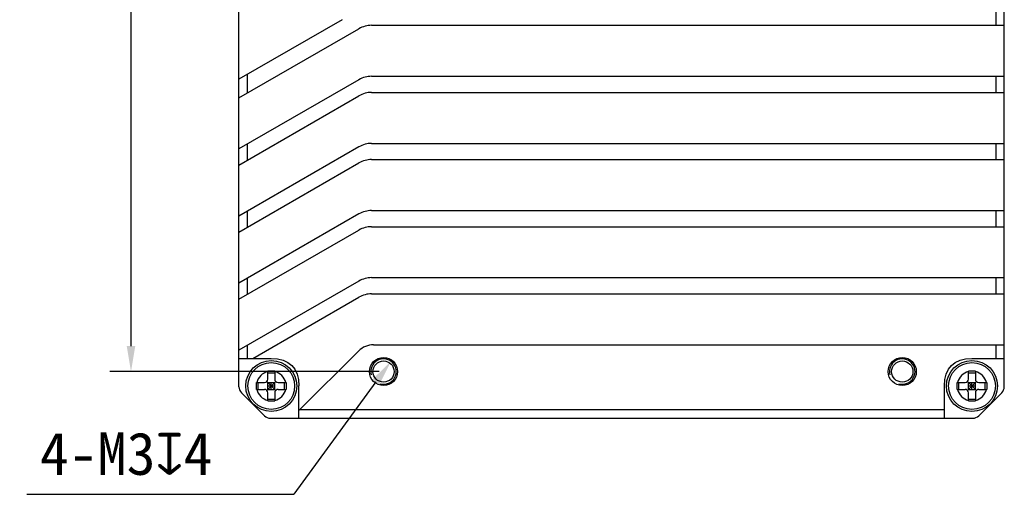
# Model space of a CAD drawing. Header units: millimetres. Extents: x 37 to 562, y 185 to 397.
# Tile 1 of 8: x 37 to 153, y 228 to 284. Entities that reach past the tile are written whole.
import ezdxf

# ---------------------------------------------------------------- set-up
doc = ezdxf.new("R2010")
doc.units = ezdxf.units.MM
doc.header["$LTSCALE"] = 32.67
doc.header["$PDMODE"] = 3
doc.header["$PDSIZE"] = 8
doc.layers.get('0').update_dxf_attribs({"linetype": 'CONTINUOUS'})
doc.layers.get('Defpoints').update_dxf_attribs({"linetype": 'CONTINUOUS'})
doc.layers.add('___SHELL', color=7, linetype='CONTINUOUS')
doc.styles.get("Standard").update_dxf_attribs({"font": 'simfang.ttf'})
doc.dimstyles.new('DIMSTYLE_1', dxfattribs={"dimtxt": 5, "dimasz": 3, "dimexe": 2.5, "dimexo": 0.5, "dimgap": 1.25, "dimtad": 1, "dimdsep": 46, "dimtxsty": 'STANDARD', "dimblk": '_FILLED', "dimblk1": '_FILLED', "dimblk2": '_FILLED', "dimcen": 0.09, "dimclrt": 256, "dimazin": 2, "dimtp": 0.3, "dimtm": 0.3, "dimtfac": 1, "dimtofl": 0, "dimtmove": 0, "dimatfit": 3, "dimldrblk": '_FILLED', "dimfxl": 1, "dimtolj": 1, "dimarcsym": 0})
doc.dimstyles.new('DIMSTYLE_4', dxfattribs={"dimtxt": 5, "dimasz": 3, "dimexe": 2.5, "dimexo": 0.5, "dimtad": 1, "dimdsep": 46, "dimtxsty": 'STANDARD', "dimblk": '_FILLED', "dimblk1": '_FILLED', "dimblk2": '_FILLED', "dimcen": 0.09, "dimclrt": 256, "dimazin": 2, "dimtp": 0.1, "dimtm": 0.1, "dimtfac": 1, "dimtofl": 0, "dimtmove": 0, "dimatfit": 1, "dimldrblk": '_FILLED', "dimfxl": 1, "dimtolj": 1, "dimarcsym": 0})

# ---------------------------------------------------------------- blocks, each defined once
blk = doc.blocks.new('_FILLED')
at = {"color": 0, "linetype": 'ByBlock'}
blk.add_solid([(0, 0), (-1, 0.167), (-1, -0.167)], dxfattribs=at)
blk = doc.blocks.new('*D3')
at = {"layer": '___SHELL', "color": 0, "lineweight": -2}
for p, q in [((79.69, 357.88), (47.99, 357.88)), ((50.49, 354.88), (50.49, 245.88)), ((79.69, 242.88), (47.99, 242.88))]:
    blk.add_line(p, q, dxfattribs=at)
at = {"layer": 'Defpoints', "color": 0}
for p in [(80.19, 357.88), (50.49, 242.88), (80.19, 242.88)]:
    blk.add_point(p, dxfattribs=at)
at = {"layer": '___SHELL', "color": 0, "linetype": 'ByBlock', "lineweight": -2, "xscale": 3, "yscale": 3, "zscale": 3}
for p, rotation in [((50.49, 357.88), 89.99999999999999), ((50.49, 242.88), 270)]:
    blk.add_blockref('_FILLED', p, dxfattribs=dict(at, rotation=rotation))
at = {"layer": '___SHELL', "insert": (42.57, 300.52), "char_height": 5, "attachment_point": 2, "rotation": 90, "line_spacing_factor": 0.9}
blk.add_mtext('\\A1;115', dxfattribs=at)
blk = doc.blocks.new('*D5')
at = {"layer": '___SHELL', "color": 0, "lineweight": -2}
for p in [(79.3, 241.67), (38.24, 228.43)]:
    blk.add_line(p, (69.62, 228.43), dxfattribs=at)
at = {"layer": 'Defpoints', "color": 0}
for p in [(81.07, 244.09), (79.3, 241.67)]:
    blk.add_point(p, dxfattribs=at)
at = {"layer": '___SHELL', "color": 0, "linetype": 'ByBlock', "lineweight": -2, "xscale": 3, "yscale": 3, "zscale": 3, "rotation": 53.8144497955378}
blk.add_blockref('_FILLED', (81.07, 244.09), dxfattribs=at)
at = {"layer": '___SHELL', "insert": (60.06, 235.72), "char_height": 5, "attachment_point": 3, "line_spacing_factor": 0.9}
blk.add_mtext('\\A1;{4-M3{\\fgdt;x}4}', dxfattribs=at)

msp = doc.modelspace()

# ---------------------------------------------------------------- linework, layer by layer
at = {"layer": '___SHELL'}
for p, q in [((63.187, 241.094), (63.187, 359.665)), ((153.187, 241.094), (153.187, 359.665)), ((152.187, 285.529), (152.187, 283.629)), ((75.337, 284.293), (63.187, 277.279)), ((63.187, 275.085), (77.291, 283.227)), ((78.791, 283.629), (153.187, 283.629)), ((77.291, 277.228), (63.187, 269.085)), ((64.187, 275.662), (64.187, 277.856)), ((78.791, 277.63), (153.187, 277.63)), ((152.187, 277.63), (152.187, 275.73)), ((78.791, 275.73), (153.187, 275.73)), ((63.187, 267.185), (77.291, 275.328)), ((77.291, 269.328), (63.187, 261.185)), ((64.187, 267.762), (64.187, 269.662)), ((78.791, 269.73), (153.187, 269.73)), ((152.187, 269.73), (152.187, 267.83)), ((78.791, 267.83), (153.187, 267.83)), ((63.187, 259.285), (77.291, 267.428)), ((64.187, 259.862), (64.187, 261.762)), ((78.791, 261.83), (153.187, 261.83)), ((152.187, 261.83), (152.187, 259.93)), ((77.291, 261.428), (63.187, 253.285)), ((63.187, 251.385), (77.291, 259.528)), ((78.791, 259.93), (153.187, 259.93)), ((64.187, 251.962), (64.187, 253.862)), ((78.791, 253.93), (153.187, 253.93)), ((152.187, 253.93), (152.187, 252.03)), ((77.291, 253.528), (63.187, 245.385)), ((64.824, 244.43), (77.291, 251.628)), ((78.791, 252.03), (153.187, 252.03)), ((64.187, 244.43), (64.187, 245.962)), ((79.023, 246.03), (153.187, 246.03)), ((152.187, 246.03), (152.187, 244.43)), ((63.187, 244.43), (66.987, 244.43)), ((77.255, 245.297), (70.237, 238.28)), ((149.387, 244.43), (153.187, 244.43)), ((66.587, 241.98), (66.587, 242.93)), ((66.587, 242.735), (67.387, 242.735)), ((67.387, 242.93), (67.387, 241.98)), ((148.987, 241.98), (148.987, 242.93)), ((148.987, 242.735), (149.787, 242.735)), ((149.787, 242.93), (149.787, 241.98)), ((65.237, 241.18), (65.238, 241.58)), ((65.238, 240.78), (65.237, 241.18)), ((65.238, 241.58), (66.187, 241.58)), ((65.432, 240.78), (65.432, 241.58)), ((67.504, 240.663), (66.47, 241.697)), ((66.47, 240.663), (67.504, 241.697)), ((66.587, 241.58), (67.387, 241.58)), ((66.587, 240.78), (66.587, 241.58)), ((66.587, 241.18), (67.387, 241.18)), ((66.987, 240.78), (66.987, 241.58)), ((67.387, 240.78), (67.387, 241.58)), ((67.787, 241.58), (68.737, 241.58)), ((68.543, 240.78), (68.543, 241.58)), ((68.737, 241.58), (68.737, 241.18)), ((68.737, 241.18), (68.737, 240.78)), ((70.237, 237.38), (70.237, 241.179)), ((146.137, 237.38), (146.137, 241.179)), ((147.637, 241.18), (147.638, 241.58)), ((147.638, 240.78), (147.637, 241.18)), ((147.638, 241.58), (148.587, 241.58)), ((147.832, 240.78), (147.832, 241.58)), ((149.904, 240.663), (148.87, 241.697)), ((148.87, 240.663), (149.904, 241.697)), ((148.987, 241.58), (149.787, 241.58)), ((148.987, 240.78), (148.987, 241.58)), ((148.987, 241.18), (149.787, 241.18)), ((149.387, 240.78), (149.387, 241.58)), ((149.787, 240.78), (149.787, 241.58)), ((150.187, 241.58), (151.137, 241.58)), ((150.943, 240.78), (150.943, 241.58)), ((151.137, 241.58), (151.137, 241.18)), ((151.137, 241.18), (151.137, 240.78)), ((63.48, 240.387), (66.194, 237.673)), ((65.238, 240.78), (66.187, 240.78)), ((66.587, 240.78), (67.387, 240.78)), ((66.587, 239.43), (66.587, 240.38)), ((67.387, 240.38), (67.387, 239.43)), ((67.787, 240.78), (68.737, 240.78)), ((147.638, 240.78), (148.587, 240.78)), ((148.987, 240.78), (149.787, 240.78)), ((148.987, 239.43), (148.987, 240.38)), ((149.787, 240.38), (149.787, 239.43)), ((150.18, 237.673), (152.894, 240.387)), ((150.187, 240.78), (151.137, 240.78)), ((66.587, 239.624), (67.387, 239.624)), ((148.987, 239.624), (149.787, 239.624)), ((66.902, 237.38), (149.473, 237.38)), ((146.137, 238.38), (70.337, 238.38))]:
    msp.add_line(p, q, dxfattribs=at)
for centre, radius in [((80.187, 242.88), 1.65), ((141.187, 242.88), 1.65), ((66.987, 241.18), 3), ((66.987, 241.18), 2.75), ((80.187, 242.88), 1.25), ((141.187, 242.88), 1.25), ((149.387, 241.18), 3), ((149.387, 241.18), 2.75)]:
    msp.add_circle(centre, radius, dxfattribs=at)
for centre, radius, start, end in [((78.791, 280.629), 3, 89.99965, 119.99875), ((78.791, 274.63), 3, 90, 120), ((78.791, 272.73), 3, 90, 120), ((78.791, 266.73), 3, 90, 120), ((78.791, 264.83), 3, 90, 120), ((78.791, 258.83), 3, 90, 120), ((78.791, 256.93), 3, 90, 120), ((78.791, 250.93), 3, 90, 120), ((78.791, 249.03), 3, 90, 120), ((79.023, 243.53), 2.5, 90, 135), ((80.187, 242.88), 1.5, 255, 195), ((141.187, 242.88), 1.5, 255, 195), ((66.987, 241.18), 1.75, 103.21298, 166.78702), ((66.987, 14.984), 227.946, 89.89946, 90.10054), ((66.987, 241.18), 1.75, 13.21298, 76.78702), ((149.387, 241.18), 1.75, 103.21298, 166.78702), ((149.387, 14.984), 227.946, 89.89946, 90.10054), ((149.387, 241.18), 1.75, 13.21298, 76.78702), ((64.187, 241.094), 1, 180, 225), ((66.187, 241.98), 0.4, 270, 360), ((67.787, 241.98), 0.4, 180, 270), ((148.587, 241.98), 0.4, 270, 360), ((150.187, 241.98), 0.4, 180, 270), ((152.187, 241.094), 1, 315, 360), ((66.987, 241.18), 1.75, 193.21298, 256.78702), ((66.187, 240.38), 0.4, 0, 90), ((66.987, 241.18), 1.75, 283.21298, 346.78702), ((67.787, 240.38), 0.4, 90, 180), ((149.387, 241.18), 1.75, 193.21298, 256.78702), ((148.587, 240.38), 0.4, 0, 90), ((149.387, 241.18), 1.75, 283.21298, 346.78702), ((150.187, 240.38), 0.4, 90, 180), ((66.987, 467.376), 227.946, 269.89946, 270.10054), ((149.387, 467.376), 227.946, 269.89946, 270.10054), ((66.902, 238.38), 1, 225, 270), ((149.473, 238.38), 1, 270, 315)]:
    msp.add_arc(centre, radius, start, end, dxfattribs=at)
for points in [[(66.987, 244.43), (69.111, 244.43), (70.237, 243.302), (70.237, 241.179)], [(146.137, 241.179), (146.137, 243.302), (147.264, 244.43), (149.387, 244.43)]]:
    msp.add_open_spline(points, degree=3, dxfattribs=at)

# ---------------------------------------------------------------- dimensions: what is measured, and where the dimension line sits
dim = msp.add_linear_dim(base=(50.487, 242.88), p1=(80.187, 357.88), p2=(80.187, 242.88), angle=270, dimstyle='DIMSTYLE_1', dxfattribs=at)
dim.commit()
dim.dimension.update_dxf_attribs({"geometry": '*D3', "text_midpoint": (50.487, 300.516), "dimtype": 160})
dim = msp.add_diameter_dim_2p(p1=(79.302, 241.669), p2=(81.073, 244.09), text='{4-M<>{\\fgdt;x}4}', dimstyle='DIMSTYLE_4', override={"dimtih": 1, "dimtoh": 1, "dimpost": '<>'}, dxfattribs=at)
dim.commit()
dim.dimension.update_dxf_attribs({"geometry": '*D5', "text_midpoint": (49.153, 228.43), "dimtype": 163})

doc.saveas('drawing.dxf')
